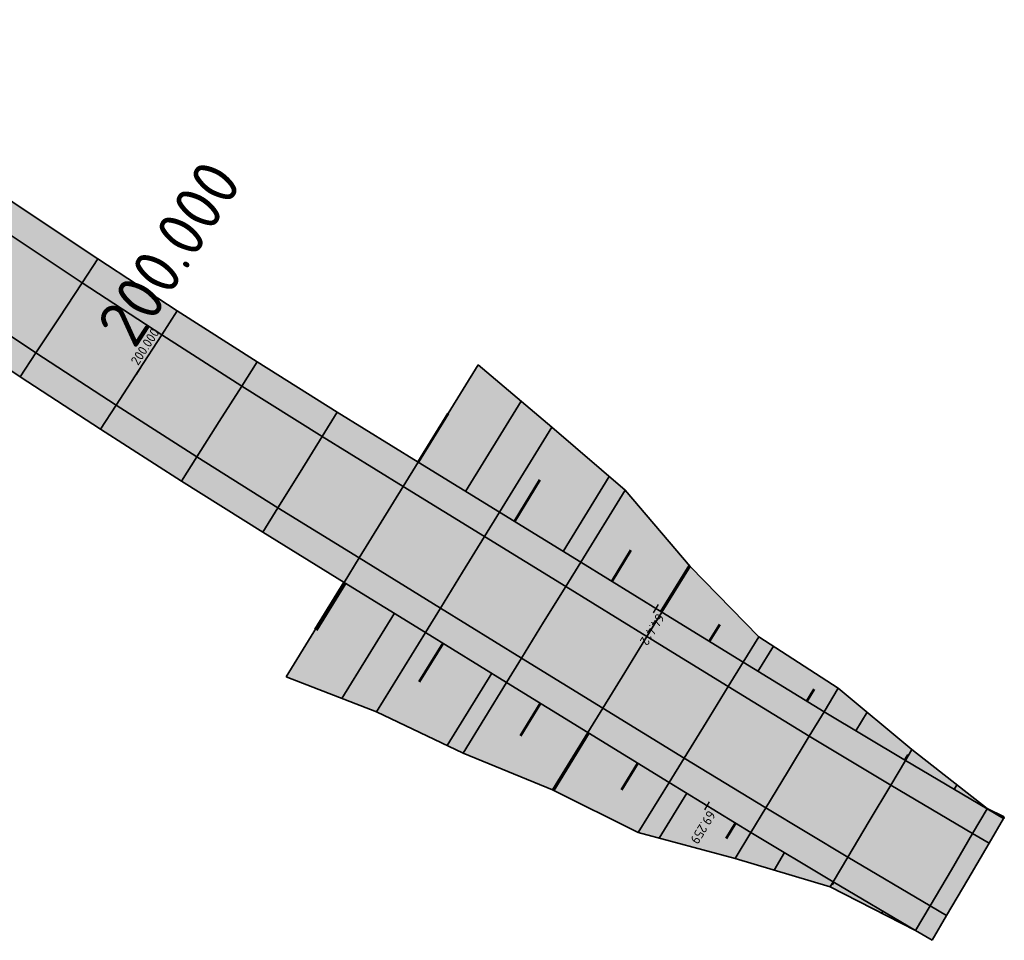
# Model space of a CAD drawing. Header units: metres. Extents: x 203098 to 203426, y 395898 to 396132.
# Tile 6 of 6: x 203374 to 203426, y 395898 to 395947. Entities that reach past the tile are written whole.
import ezdxf

# ---------------------------------------------------------------- set-up
doc = ezdxf.new("R2010")
doc.units = ezdxf.units.M
doc.layers.add('C3D-ALIGNMENT_LABELING', color=7, linetype='Continuous')
doc.layers.add('C3D-CORRIDOR', color=7, linetype='Continuous')
for name, color, linetype, lineweight in [('N-WA-GR-GRAS-V', 61, 'Continuous', 18), ('N-WA-GW-AFWERKEN_INZAAIEN-G', 60, 'Continuous', 35), ('N-WA-GW-DIJK_KRUIN_BINNEN-G', 90, 'Continuous', 35), ('N-WA-GW-DIJK_KRUIN_BUITEN-G', 90, 'Continuous', 35), ('N-WA-GW-DIJK_TEEN_BINNEN-G', 90, 'Continuous', 35), ('N-WA-GW-DIJK_TEEN_BUITEN-G', 90, 'Continuous', 35), ('N-WA-VH-VERHARDING_ASFALT-G', 252, 'Continuous', 35), ('N-WA-VH-VERHARDING_ASFALT-V', 252, 'Continuous', 18), ('N-WA-VH-VERHARDING_GRASBETONSTEEN-G', 102, 'Continuous', 35), ('N-WA-VH-VERHARDING_GRASBETONSTEEN-V', 75, 'Continuous', 18)]:
    doc.layers.add(name, color=color, linetype=linetype, lineweight=lineweight)
doc.styles.add('NLCS-ISO', font='NLCS-ISO.ttf')

msp = doc.modelspace()

# ---------------------------------------------------------------- hatches: boundary and pattern name
at = {"layer": 'N-WA-GR-GRAS-V', "linetype": 'Continuous', "lineweight": 18}
for points in [[(203425.652, 395904.826), (203424.793, 395905.328), (203420.512, 395907.86), (203416.248, 395910.421), (203412.002, 395913.012), (203407.748, 395915.634), (203403.491, 395918.257), (203399.235, 395920.88), (203394.978, 395923.503), (203398.122, 395928.605), (203401.987, 395925.347), (203405.825, 395922.044), (203409.231, 395918.04), (203412.828, 395914.355), (203416.995, 395911.655), (203420.854, 395908.434), (203424.799, 395905.339), (203425.696, 395904.902), (203425.652, 395904.826)], [(203421.916, 395898.436), (203421.05, 395898.945), (203416.562, 395901.231), (203411.59, 395902.729), (203406.51, 395904.085), (203402.007, 395906.319), (203397.327, 395908.254), (203392.788, 395910.419), (203388.045, 395912.252), (203391.096, 395917.203), (203395.352, 395914.58), (203399.609, 395911.957), (203403.866, 395909.334), (203408.125, 395906.709), (203412.415, 395904.091), (203416.723, 395901.503), (203421.05, 395898.945), (203421.917, 395898.437), (203421.916, 395898.436)]]:
    msp.add_hatch(color=61, dxfattribs=at).paths.add_polyline_path(points, flags=0)
at = {"layer": 'N-WA-VH-VERHARDING_ASFALT-V', "linetype": 'Continuous', "lineweight": 18}
for points in [[(203393.037, 395920.353), (203388.782, 395922.979), (203384.546, 395925.636), (203380.336, 395928.333), (203376.15, 395931.068), (203371.99, 395933.842), (203367.856, 395936.654), (203363.748, 395939.504), (203359.667, 395942.393), (203357.848, 395943.691), (203359.126, 395945.481), (203360.945, 395944.183), (203365.011, 395941.306), (203369.102, 395938.467), (203373.219, 395935.666), (203377.362, 395932.904), (203381.531, 395930.18), (203385.724, 395927.494), (203389.942, 395924.848), (203394.191, 395922.226), (203393.037, 395920.353)], [(203391.883, 395918.48), (203387.621, 395921.11), (203383.369, 395923.778), (203379.141, 395926.485), (203374.938, 395929.232), (203370.761, 395932.017), (203366.61, 395934.841), (203362.486, 395937.703), (203358.389, 395940.602), (203356.57, 395941.9), (203357.848, 395943.691), (203359.667, 395942.393), (203363.748, 395939.504), (203367.856, 395936.654), (203371.99, 395933.842), (203376.15, 395931.068), (203380.336, 395928.333), (203384.546, 395925.636), (203388.782, 395922.979), (203393.037, 395920.353), (203391.883, 395918.48)], [(203423.785, 395901.631), (203422.922, 395902.137), (203418.617, 395904.681), (203414.331, 395907.256), (203410.063, 395909.861), (203405.807, 395912.484), (203401.55, 395915.107), (203397.293, 395917.73), (203393.037, 395920.353), (203394.191, 395922.226), (203398.448, 395919.603), (203402.704, 395916.98), (203406.961, 395914.357), (203411.216, 395911.735), (203415.471, 395909.138), (203419.744, 395906.571), (203424.035, 395904.034), (203424.895, 395903.531), (203423.785, 395901.631)], [(203422.674, 395899.732), (203421.809, 395900.239), (203417.491, 395902.791), (203413.192, 395905.374), (203408.911, 395907.987), (203404.652, 395910.611), (203400.396, 395913.234), (203396.139, 395915.857), (203391.883, 395918.48), (203393.037, 395920.353), (203397.293, 395917.73), (203401.55, 395915.107), (203405.807, 395912.484), (203410.063, 395909.861), (203414.331, 395907.256), (203418.617, 395904.681), (203422.922, 395902.137), (203423.785, 395901.631), (203422.674, 395899.732)]]:
    msp.add_hatch(color=252, dxfattribs=at).paths.add_polyline_path(points, flags=0)
at = {"layer": 'N-WA-VH-VERHARDING_GRASBETONSTEEN-V', "linetype": 'Continuous', "lineweight": 18}
for points in [[(203394.191, 395922.226), (203389.942, 395924.848), (203385.724, 395927.494), (203381.531, 395930.18), (203377.362, 395932.904), (203373.219, 395935.666), (203369.102, 395938.467), (203365.011, 395941.306), (203360.945, 395944.183), (203359.126, 395945.481), (203359.998, 395946.702), (203361.816, 395945.404), (203365.872, 395942.534), (203369.951, 395939.704), (203374.057, 395936.911), (203378.189, 395934.156), (203382.345, 395931.439), (203386.527, 395928.761), (203390.734, 395926.122), (203394.978, 395923.503), (203394.191, 395922.226)], [(203391.096, 395917.203), (203386.83, 395919.836), (203382.566, 395922.511), (203378.326, 395925.226), (203374.112, 395927.98), (203369.923, 395930.773), (203365.761, 395933.604), (203361.625, 395936.474), (203357.517, 395939.381), (203355.699, 395940.679), (203356.57, 395941.9), (203358.389, 395940.602), (203362.486, 395937.703), (203366.61, 395934.841), (203370.761, 395932.017), (203374.938, 395929.232), (203379.141, 395926.485), (203383.369, 395923.778), (203387.621, 395921.11), (203391.883, 395918.48), (203391.096, 395917.203)], [(203424.895, 395903.531), (203424.035, 395904.034), (203419.744, 395906.571), (203415.471, 395909.138), (203411.216, 395911.735), (203406.961, 395914.357), (203402.704, 395916.98), (203398.448, 395919.603), (203394.191, 395922.226), (203394.978, 395923.503), (203399.235, 395920.88), (203403.491, 395918.257), (203407.748, 395915.634), (203412.002, 395913.012), (203416.248, 395910.421), (203420.512, 395907.86), (203424.793, 395905.328), (203425.652, 395904.826), (203424.895, 395903.531)], [(203421.917, 395898.437), (203421.05, 395898.945), (203416.723, 395901.503), (203412.415, 395904.091), (203408.125, 395906.709), (203403.866, 395909.334), (203399.609, 395911.957), (203395.352, 395914.58), (203391.096, 395917.203), (203391.883, 395918.48), (203396.139, 395915.857), (203400.396, 395913.234), (203404.652, 395910.611), (203408.911, 395907.987), (203413.192, 395905.374), (203417.491, 395902.791), (203421.809, 395900.239), (203422.674, 395899.732), (203421.917, 395898.437)]]:
    msp.add_hatch(color=75, dxfattribs=at).paths.add_polyline_path(points, flags=0)

# ---------------------------------------------------------------- linework, layer by layer
at = {"layer": 'C3D-ALIGNMENT_LABELING', "color": 7, "linetype": 'Continuous', "lineweight": -3}
for p, q in [((203380.472, 395928.543), (203380.2, 395928.123)), ((203407.313, 395915.608), (203407.576, 395916.033)), ((203409.99, 395905.273), (203410.251, 395905.699))]:
    msp.add_line(p, q, dxfattribs=at)
at = {"layer": 'C3D-CORRIDOR', "color": 7, "linetype": 'Continuous', "lineweight": 35}
for p, q in [((203397.459, 395921.974, 15.647), (203400.375, 395926.706, 13.794)), ((203402.567, 395918.827, 15.407), (203404.991, 395922.761, 13.866)), ((203407.674, 395915.679, 15.167), (203409.172, 395918.109, 14.216)), ((203393.723, 395915.584, 15.64), (203390.972, 395911.121, 13.892)), ((203412.785, 395912.535, 14.927), (203413.596, 395913.857, 14.41)), ((203398.831, 395912.436, 15.4), (203396.497, 395908.65, 13.918)), ((203417.913, 395909.42, 14.686), (203418.501, 395910.398, 14.305)), ((203403.939, 395909.289, 15.16), (203402.085, 395906.28, 13.982)), ((203423.067, 395906.349, 14.49), (203423.208, 395906.587, 14.403)), ((203409.049, 395906.145, 14.921), (203407.607, 395903.792, 14)), ((203414.178, 395903.032, 14.682), (203413.627, 395902.115, 14.325)), ((203419.333, 395899.96, 14.49), (203419.269, 395899.852, 14.448))]:
    msp.add_line(p, q, dxfattribs=at)
at = {"layer": 'C3D-CORRIDOR', "color": 7, "linetype": 'Continuous', "lineweight": 50}
for p, q in [((203394.978, 395923.503, 15.764), (203396.55, 395926.054, 14.765)), ((203400.013, 395920.401, 15.527), (203401.351, 395922.572, 14.677)), ((203405.121, 395917.253, 15.287), (203406.125, 395918.882, 14.649)), ((203391.096, 395917.203, 15.764), (203389.57, 395914.728, 14.794)), ((203391.169, 395917.158, 15.76), (203389.648, 395914.69, 14.794)), ((203410.229, 395914.105, 15.047), (203410.779, 395914.998, 14.697)), ((203396.277, 395914.01, 15.52), (203395.025, 395911.979, 14.725)), ((203415.345, 395910.972, 14.806), (203415.727, 395911.6, 14.561)), ((203401.385, 395910.862, 15.28), (203400.332, 395909.155, 14.611)), ((203420.485, 395907.876, 14.565), (203420.657, 395908.165, 14.453)), ((203406.493, 395907.715, 15.04), (203405.638, 395906.328, 14.497)), ((203411.61, 395904.582, 14.801), (203411.124, 395903.782, 14.489)), ((203425.652, 395904.826, 14.438), (203425.674, 395904.864, 14.424)), ((203416.75, 395901.487, 14.563), (203416.67, 395901.352, 14.511)), ((203421.916, 395898.436, 14.439), (203421.917, 395898.436, 14.439))]:
    msp.add_line(p, q, dxfattribs=at)
at = {"layer": 'N-WA-GW-AFWERKEN_INZAAIEN-G', "color": 60, "linetype": 'Continuous', "lineweight": 35}
for p, q in [((203394.978, 395923.503, 15.764), (203398.122, 395928.605, 13.766)), ((203399.235, 395920.88, 15.564), (203401.987, 395925.347, 13.815)), ((203403.491, 395918.257, 15.364), (203405.825, 395922.044, 13.881)), ((203407.748, 395915.634, 15.164), (203409.231, 395918.04, 14.221)), ((203391.096, 395917.203, 15.764), (203388.045, 395912.252, 13.825)), ((203395.352, 395914.58, 15.564), (203392.788, 395910.419, 13.934)), ((203412.002, 395913.012, 14.964), (203412.828, 395914.355, 14.438)), ((203399.609, 395911.957, 15.364), (203397.327, 395908.254, 13.914)), ((203416.248, 395910.421, 14.764), (203416.995, 395911.655, 14.283)), ((203403.866, 395909.334, 15.164), (203402.007, 395906.319, 13.983)), ((203420.512, 395907.86, 14.564), (203420.854, 395908.434, 14.341)), ((203408.125, 395906.709, 14.964), (203406.51, 395904.085, 13.937)), ((203424.793, 395905.328, 14.441), (203424.799, 395905.339, 14.445)), ((203425.652, 395904.826, 14.438), (203425.696, 395904.902, 14.409)), ((203412.415, 395904.091, 14.764), (203411.59, 395902.729, 14.233)), ((203416.723, 395901.503, 14.564), (203416.562, 395901.231, 14.458)), ((203421.05, 395898.945, 14.441), (203421.05, 395898.945, 14.441)), ((203421.917, 395898.437, 14.438), (203421.916, 395898.436, 14.439))]:
    msp.add_line(p, q, dxfattribs=at)
at = {"layer": 'N-WA-GW-DIJK_KRUIN_BINNEN-G', "color": 90, "linetype": 'Continuous', "lineweight": 35}
for points in [[(203394.978, 395923.503, 15.764), (203390.734, 395926.122, 15.964), (203386.527, 395928.761, 16.164), (203382.345, 395931.439, 16.34), (203378.189, 395934.156, 16.393), (203374.057, 395936.911, 16.37), (203369.951, 395939.704, 16.223), (203365.872, 395942.534, 16.023), (203361.816, 395945.404, 15.823), (203359.998, 395946.702, 15.746)], [(203394.191, 395922.226, 15.764), (203389.942, 395924.848, 15.964), (203385.724, 395927.494, 16.164), (203381.531, 395930.18, 16.34), (203377.362, 395932.904, 16.393), (203373.219, 395935.666, 16.37), (203369.102, 395938.467, 16.223), (203365.011, 395941.306, 16.023), (203360.945, 395944.183, 15.823), (203359.126, 395945.481, 15.746)], [(203425.652, 395904.826, 14.438), (203424.793, 395905.328, 14.441), (203420.512, 395907.86, 14.564), (203416.248, 395910.421, 14.764), (203412.002, 395913.012, 14.964), (203407.748, 395915.634, 15.164), (203403.491, 395918.257, 15.364), (203399.235, 395920.88, 15.564), (203394.978, 395923.503, 15.764)], [(203424.895, 395903.531, 14.438), (203424.035, 395904.034, 14.441), (203419.744, 395906.571, 14.564), (203415.471, 395909.138, 14.764), (203411.216, 395911.735, 14.964), (203406.961, 395914.357, 15.164), (203402.704, 395916.98, 15.364), (203398.448, 395919.603, 15.564), (203394.191, 395922.226, 15.764)]]:
    msp.add_polyline3d(points, dxfattribs=at)
at = {"layer": 'N-WA-GW-DIJK_KRUIN_BUITEN-G', "color": 90, "linetype": 'Continuous', "lineweight": 35}
for points in [[(203391.883, 395918.48, 15.764), (203387.621, 395921.11, 15.964), (203383.369, 395923.778, 16.164), (203379.141, 395926.485, 16.34), (203374.938, 395929.232, 16.393), (203370.761, 395932.017, 16.37), (203366.61, 395934.841, 16.223), (203362.486, 395937.703, 16.023), (203358.389, 395940.602, 15.823), (203356.57, 395941.9, 15.746)], [(203391.096, 395917.203, 15.764), (203386.83, 395919.836, 15.964), (203382.566, 395922.511, 16.164), (203378.326, 395925.226, 16.34), (203374.112, 395927.98, 16.393), (203369.923, 395930.773, 16.37), (203365.761, 395933.604, 16.223), (203361.625, 395936.474, 16.023), (203357.517, 395939.381, 15.823), (203355.699, 395940.679, 15.746)], [(203422.674, 395899.732, 14.438), (203421.809, 395900.239, 14.441), (203417.491, 395902.791, 14.564), (203413.192, 395905.374, 14.764), (203408.911, 395907.987, 14.964), (203404.652, 395910.611, 15.164), (203400.396, 395913.234, 15.364), (203396.139, 395915.857, 15.564), (203391.883, 395918.48, 15.764)], [(203421.917, 395898.437, 14.438), (203421.05, 395898.945, 14.441), (203416.723, 395901.503, 14.564), (203412.415, 395904.091, 14.764), (203408.125, 395906.709, 14.964), (203403.866, 395909.334, 15.164), (203399.609, 395911.957, 15.364), (203395.352, 395914.58, 15.564), (203391.096, 395917.203, 15.764)]]:
    msp.add_polyline3d(points, dxfattribs=at)
at = {"layer": 'N-WA-GW-DIJK_TEEN_BINNEN-G', "color": 90, "linetype": 'Continuous', "lineweight": 35}
msp.add_polyline3d([(203425.696, 395904.902, 14.409), (203424.799, 395905.339, 14.445), (203420.854, 395908.434, 14.341), (203416.995, 395911.655, 14.283), (203412.828, 395914.355, 14.438), (203409.231, 395918.04, 14.221), (203405.825, 395922.044, 13.881), (203401.987, 395925.347, 13.815), (203398.122, 395928.605, 13.766)], dxfattribs=at)
at = {"layer": 'N-WA-GW-DIJK_TEEN_BUITEN-G', "color": 90, "linetype": 'Continuous', "lineweight": 35}
msp.add_polyline3d([(203421.916, 395898.436, 14.439), (203421.05, 395898.945, 14.441), (203416.562, 395901.231, 14.458), (203411.59, 395902.729, 14.233), (203406.51, 395904.085, 13.937), (203402.007, 395906.319, 13.983), (203397.327, 395908.254, 13.914), (203392.788, 395910.419, 13.934), (203388.045, 395912.252, 13.825)], dxfattribs=at)
at = {"layer": 'N-WA-VH-VERHARDING_ASFALT-G', "color": 252, "linetype": 'Continuous', "lineweight": 35}
for p, q in [((203376.15, 395931.068, 16.393), (203377.362, 395932.904, 16.393)), ((203376.15, 395931.068, 16.393), (203374.938, 395929.232, 16.393)), ((203380.336, 395928.333, 16.34), (203381.531, 395930.18, 16.34)), ((203380.336, 395928.333, 16.34), (203379.141, 395926.485, 16.34)), ((203384.546, 395925.636, 16.164), (203385.724, 395927.494, 16.164)), ((203384.546, 395925.636, 16.164), (203383.369, 395923.778, 16.164)), ((203388.782, 395922.979, 15.964), (203389.942, 395924.848, 15.964)), ((203388.782, 395922.979, 15.964), (203387.621, 395921.11, 15.964)), ((203393.037, 395920.353, 15.764), (203394.191, 395922.226, 15.764)), ((203391.883, 395918.48, 15.764), (203393.037, 395920.353, 15.764)), ((203397.293, 395917.73, 15.564), (203398.448, 395919.603, 15.564)), ((203397.293, 395917.73, 15.564), (203396.139, 395915.857, 15.564)), ((203401.55, 395915.107, 15.364), (203402.704, 395916.98, 15.364)), ((203401.55, 395915.107, 15.364), (203400.396, 395913.234, 15.364)), ((203405.807, 395912.484, 15.164), (203406.961, 395914.357, 15.164)), ((203405.807, 395912.484, 15.164), (203404.652, 395910.611, 15.164)), ((203410.063, 395909.861, 14.964), (203411.216, 395911.735, 14.964)), ((203410.063, 395909.861, 14.964), (203408.911, 395907.987, 14.964)), ((203414.331, 395907.256, 14.764), (203415.471, 395909.138, 14.764)), ((203414.331, 395907.256, 14.764), (203413.192, 395905.374, 14.764)), ((203418.617, 395904.681, 14.564), (203419.744, 395906.571, 14.564)), ((203418.617, 395904.681, 14.564), (203417.491, 395902.791, 14.564)), ((203422.922, 395902.137, 14.441), (203424.035, 395904.034, 14.441)), ((203423.785, 395901.631, 14.438), (203424.895, 395903.531, 14.438)), ((203422.922, 395902.137, 14.441), (203421.809, 395900.239, 14.441)), ((203423.785, 395901.631, 14.438), (203422.674, 395899.732, 14.438))]:
    msp.add_line(p, q, dxfattribs=at)
at = {"layer": 'N-WA-VH-VERHARDING_GRASBETONSTEEN-G', "color": 102, "linetype": 'Continuous', "lineweight": 35}
for p, q in [((203377.362, 395932.904, 16.393), (203378.189, 395934.156, 16.393)), ((203381.531, 395930.18, 16.34), (203382.345, 395931.439, 16.34)), ((203374.938, 395929.232, 16.393), (203374.112, 395927.98, 16.393)), ((203385.724, 395927.494, 16.164), (203386.527, 395928.761, 16.164)), ((203379.141, 395926.485, 16.34), (203378.326, 395925.226, 16.34)), ((203389.942, 395924.848, 15.964), (203390.734, 395926.122, 15.964)), ((203383.369, 395923.778, 16.164), (203382.566, 395922.511, 16.164)), ((203394.191, 395922.226, 15.764), (203394.978, 395923.503, 15.764)), ((203387.621, 395921.11, 15.964), (203386.83, 395919.836, 15.964)), ((203398.448, 395919.603, 15.564), (203399.235, 395920.88, 15.564)), ((203391.096, 395917.203, 15.764), (203391.883, 395918.48, 15.764)), ((203402.704, 395916.98, 15.364), (203403.491, 395918.257, 15.364)), ((203396.139, 395915.857, 15.564), (203395.352, 395914.58, 15.564)), ((203406.961, 395914.357, 15.164), (203407.748, 395915.634, 15.164)), ((203400.396, 395913.234, 15.364), (203399.609, 395911.957, 15.364)), ((203411.216, 395911.735, 14.964), (203412.002, 395913.012, 14.964)), ((203404.652, 395910.611, 15.164), (203403.866, 395909.334, 15.164)), ((203415.471, 395909.138, 14.764), (203416.248, 395910.421, 14.764)), ((203408.911, 395907.987, 14.964), (203408.125, 395906.709, 14.964)), ((203419.744, 395906.571, 14.564), (203420.512, 395907.86, 14.564)), ((203413.192, 395905.374, 14.764), (203412.415, 395904.091, 14.764)), ((203424.035, 395904.034, 14.441), (203424.793, 395905.328, 14.441)), ((203424.895, 395903.531, 14.438), (203425.652, 395904.826, 14.438)), ((203417.491, 395902.791, 14.564), (203416.723, 395901.503, 14.564)), ((203421.809, 395900.239, 14.441), (203421.05, 395898.945, 14.441)), ((203422.674, 395899.732, 14.438), (203421.917, 395898.437, 14.438))]:
    msp.add_line(p, q, dxfattribs=at)

# ---------------------------------------------------------------- texts
at = {"layer": 'C3D-ALIGNMENT_LABELING', "insert": (203380.113, 395929.37), "char_height": 2.5, "attachment_point": 7, "rotation": 57.101, "style": 'NLCS-ISO'}
msp.add_mtext('200.000', dxfattribs=at)
at = {"layer": 'C3D-ALIGNMENT_LABELING', "color": 7, "linetype": 'Continuous', "lineweight": -3, "char_height": 0.5, "attachment_point": 7, "style": 'NLCS-ISO'}
for s, insert, rotation in [('200.000', (203380.291, 395928.54), 57.101), ('64.412', (203407.493, 395915.614), 238.3559), ('69.259', (203410.171, 395905.28), 238.5904)]:
    msp.add_mtext(s, dxfattribs=dict(at, insert=insert, rotation=rotation))

doc.saveas('drawing.dxf')
